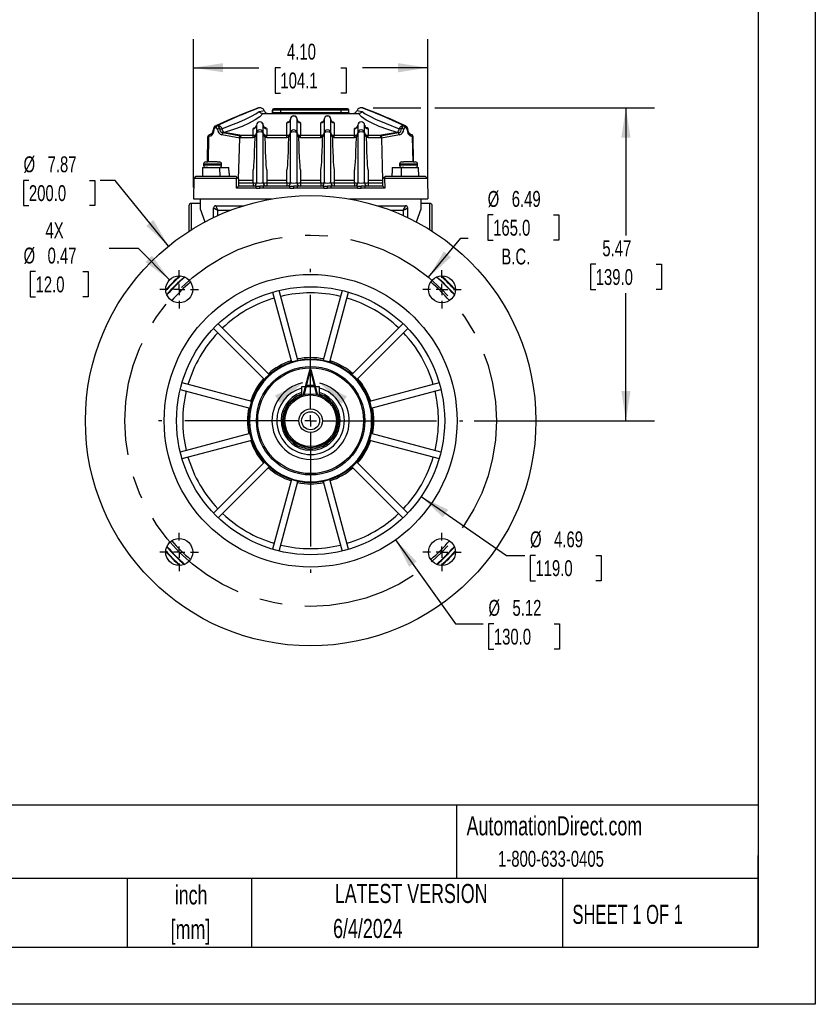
# Model space of a CAD drawing. Header units: inches. Extents: x 0 to 44, y 0 to 34.
# Tile 5 of 13: x 30.1 to 44, y 0 to 17.2. Entities that reach past the tile are written whole.
import ezdxf

# ---------------------------------------------------------------- set-up
doc = ezdxf.new("R2010")
doc.units = ezdxf.units.IN
doc.header["$LTSCALE"] = 4
doc.header["$MEASUREMENT"] = 0
doc.linetypes.add('CENTERX2', pattern=[0.8, 0.5, -0.1, 0.1, -0.1])
doc.layers.add('CENTER', color=40, linetype='CENTERX2')
doc.layers.add('DIMENSIONS', color=140, linetype='Continuous', lineweight=25)
doc.layers.add('TEXT', color=140, linetype='Continuous', lineweight=25)
doc.styles.add('SLDTEXTSTYLE0', font='TXT', dxfattribs={"width": 0.7})
doc.styles.add('SLDTEXTSTYLE1', font='TXT', dxfattribs={"width": 0.65})
doc.dimstyles.new('SLDDIMSTYLE1', dxfattribs={"dimtxt": 0.277778, "dimasz": 0.52, "dimexe": 0, "dimexo": 0.0625, "dimgap": 0.069444, "dimtad": 0, "dimtih": 1, "dimtoh": 1, "dimrnd": 1e-09, "dimzin": 12, "dimdsep": 46, "dimtxsty": 'SLDTEXTSTYLE0', "dimsah": 1, "dimcen": 0.09, "dimadec": 0, "dimazin": 3, "dimtfac": 1, "dimtofl": 0, "dimtmove": 0, "dimatfit": 3, "dimfxl": 0, "dimfrac": 2, "dimtolj": 1, "dimtzin": 12, "dimarcsym": 0})
doc.dimstyles.new('SLDDIMSTYLE4', dxfattribs={"dimtxt": 0.277778, "dimasz": 0.52, "dimexe": 0, "dimexo": 0.0625, "dimgap": 0.069444, "dimtad": 0, "dimtih": 1, "dimtoh": 1, "dimrnd": 1e-09, "dimzin": 12, "dimdsep": 46, "dimtxsty": 'SLDTEXTSTYLE0', "dimsah": 1, "dimcen": 0, "dimadec": 0, "dimazin": 3, "dimtfac": 1, "dimtofl": 0, "dimtmove": 0, "dimatfit": 3, "dimfxl": 0, "dimfrac": 2, "dimtolj": 1, "dimtzin": 12, "dimarcsym": 0})
doc.dimstyles.new('SLDDIMSTYLE5', dxfattribs={"dimtxt": 0.277778, "dimasz": 0.52, "dimexe": 0, "dimexo": 0.0625, "dimgap": 0.069444, "dimtad": 0, "dimtih": 1, "dimtoh": 1, "dimrnd": 1e-09, "dimdsep": 46, "dimtxsty": 'SLDTEXTSTYLE0', "dimsah": 1, "dimcen": 0, "dimadec": 0, "dimazin": 2, "dimtfac": 1, "dimtofl": 0, "dimtmove": 0, "dimatfit": 3, "dimfxl": 0, "dimfrac": 2, "dimtolj": 1, "dimtzin": 12, "dimarcsym": 0})
doc.dimstyles.new('SLDDIMSTYLE6', dxfattribs={"dimtxt": 0.277778, "dimasz": 0.52, "dimexe": 0, "dimexo": 0.0625, "dimgap": 0.069444, "dimtad": 0, "dimtih": 1, "dimtoh": 1, "dimrnd": 1e-09, "dimzin": 12, "dimdsep": 46, "dimtxsty": 'SLDTEXTSTYLE0', "dimsah": 1, "dimcen": 0, "dimadec": 0, "dimazin": 3, "dimtfac": 1, "dimtofl": 0, "dimtmove": 0, "dimatfit": 3, "dimfxl": 0, "dimfrac": 2, "dimtolj": 1, "dimtzin": 12, "dimarcsym": 0})
doc.dimstyles.new('SLDDIMSTYLE7', dxfattribs={"dimtxt": 0.277778, "dimasz": 0.52, "dimexe": 0, "dimexo": 0.0625, "dimgap": 0.069444, "dimtad": 0, "dimtih": 1, "dimtoh": 1, "dimrnd": 1e-09, "dimzin": 4, "dimdsep": 46, "dimtxsty": 'SLDTEXTSTYLE0', "dimsah": 1, "dimcen": 0.09, "dimadec": 0, "dimazin": 1, "dimtfac": 1, "dimtofl": 0, "dimtmove": 0, "dimatfit": 3, "dimfxl": 0, "dimfrac": 2, "dimtolj": 1, "dimtzin": 12, "dimarcsym": 0})

# ---------------------------------------------------------------- blocks, each defined once
blk = doc.blocks.new('SW_NOTE_0_2')
at = {"layer": 'TEXT', "color": 0, "linetype": 'CENTERX2', "lineweight": 18, "char_height": 0.3333, "attachment_point": 2, "style": 'SLDTEXTSTYLE0'}
for s, insert in [('inch', (0.5, 0.43)), ('[mm]', (0.489, -0.172))]:
    blk.add_mtext(s, dxfattribs=dict(at, insert=insert))
blk = doc.blocks.new('SW_NOTE_0_3')
at = {"layer": 'TEXT', "color": 0, "linetype": 'CENTERX2', "lineweight": 18, "char_height": 0.33333, "attachment_point": 1, "style": 'SLDTEXTSTYLE0'}
for s, insert in [('UNLESS OTHERWISE', (0, 0.43)), ('SPECIFIED UNITS ARE:', (0, -0.172))]:
    blk.add_mtext(s, dxfattribs=dict(at, insert=insert))
blk = doc.blocks.new('_D_8')
at = {"layer": 'DIMENSIONS'}
for p, q in [((38.369, 13.803), (38.275, 13.803)), ((38.275, 13.803), (38.275, 13.361)), ((39.425, 13.803), (39.519, 13.803)), ((39.519, 13.803), (39.519, 13.361)), ((37.24, 12.714), (37.803, 13.399)), ((37.803, 13.399), (37.932, 13.399)), ((38.275, 13.361), (38.369, 13.361)), ((39.519, 13.361), (39.425, 13.361))]:
    blk.add_line(p, q, dxfattribs=at)
blk.add_solid([(37.24, 12.714), (37.632, 13.065), (37.508, 13.166)], dxfattribs=at)
at = {"layer": 'DIMENSIONS', "char_height": 0.2778, "attachment_point": 1, "style": 'SLDTEXTSTYLE0'}
for s, insert in [('%%c', (38.274, 14.223)), ('6.49', (38.694, 14.223)), ('165.0', (38.369, 13.719)), ('B.C.', (38.513, 13.215))]:
    blk.add_mtext(s, dxfattribs=dict(at, insert=insert))
blk = doc.blocks.new('_D_9')
at = {"layer": 'DIMENSIONS'}
for p, q in [((32.168, 13.215), (31.656, 13.215)), ((32.715, 12.668), (32.168, 13.215)), ((30.371, 12.812), (30.278, 12.812)), ((30.278, 12.812), (30.278, 12.37)), ((31.196, 12.812), (31.29, 12.812)), ((31.29, 12.812), (31.29, 12.37)), ((30.278, 12.37), (30.371, 12.37)), ((31.29, 12.37), (31.196, 12.37))]:
    blk.add_line(p, q, dxfattribs=at)
blk.add_solid([(32.715, 12.668), (32.404, 13.093), (32.291, 12.98)], dxfattribs=at)
at = {"layer": 'DIMENSIONS', "char_height": 0.2778, "attachment_point": 1, "style": 'SLDTEXTSTYLE0'}
for s, insert in [('4X', (30.544, 13.674)), ('%%c', (30.161, 13.232)), ('0.47', (30.581, 13.232)), ('12.0', (30.371, 12.728))]:
    blk.add_mtext(s, dxfattribs=dict(at, insert=insert))
blk = doc.blocks.new('_D_10')
at = {"layer": 'DIMENSIONS'}
for p, q in [((30.255, 14.408), (30.162, 14.408)), ((30.162, 14.408), (30.162, 13.966)), ((31.312, 14.408), (31.405, 14.408)), ((31.405, 14.408), (31.405, 13.966)), ((31.763, 14.408), (31.499, 14.408)), ((32.696, 13.26), (31.763, 14.408)), ((30.162, 13.966), (30.255, 13.966)), ((31.405, 13.966), (31.312, 13.966))]:
    blk.add_line(p, q, dxfattribs=at)
blk.add_solid([(32.696, 13.26), (32.43, 13.714), (32.306, 13.613)], dxfattribs=at)
at = {"layer": 'DIMENSIONS', "char_height": 0.2778, "attachment_point": 1, "style": 'SLDTEXTSTYLE0'}
for s, insert in [('%%c', (30.161, 14.828)), ('7.87', (30.581, 14.828)), ('200.0', (30.255, 14.324))]:
    blk.add_mtext(s, dxfattribs=dict(at, insert=insert))
blk = doc.blocks.new('_D_11')
at = {"layer": 'DIMENSIONS'}
for p, q in [((36.664, 8.121), (37.712, 6.652)), ((37.712, 6.652), (38.195, 6.652)), ((38.382, 6.652), (38.288, 6.652)), ((38.288, 6.652), (38.288, 6.21)), ((39.438, 6.652), (39.532, 6.652)), ((39.532, 6.652), (39.532, 6.21)), ((38.288, 6.21), (38.382, 6.21)), ((39.532, 6.21), (39.438, 6.21))]:
    blk.add_line(p, q, dxfattribs=at)
blk.add_solid([(36.664, 8.121), (36.901, 7.651), (37.031, 7.744)], dxfattribs=at)
at = {"layer": 'DIMENSIONS', "char_height": 0.2778, "attachment_point": 1, "style": 'SLDTEXTSTYLE0'}
for s, insert in [('%%c', (38.287, 7.072)), ('5.12', (38.707, 7.072)), ('130.0', (38.382, 6.568))]:
    blk.add_mtext(s, dxfattribs=dict(at, insert=insert))
blk = doc.blocks.new('_D_12')
at = {"layer": 'DIMENSIONS'}
for p, q in [((36.274, 15.677), (37.108, 15.677)), ((37.348, 15.677), (41.19, 15.677)), ((40.69, 15.677), (40.69, 13.445)), ((40.162, 12.94), (40.069, 12.94)), ((40.069, 12.94), (40.069, 12.498)), ((41.219, 12.94), (41.312, 12.94)), ((41.312, 12.94), (41.312, 12.498)), ((40.069, 12.498), (40.162, 12.498)), ((40.69, 10.205), (40.69, 12.436)), ((41.312, 12.498), (41.219, 12.498)), ((38.038, 10.205), (41.19, 10.205))]:
    blk.add_line(p, q, dxfattribs=at)
for points in [[(40.69, 15.677), (40.61, 15.157), (40.77, 15.157)], [(40.69, 10.205), (40.77, 10.725), (40.61, 10.725)]]:
    blk.add_solid(points, dxfattribs=at)
at = {"layer": 'DIMENSIONS', "char_height": 0.2778, "attachment_point": 1, "style": 'SLDTEXTSTYLE0'}
for s, insert in [('5.47', (40.278, 13.36)), ('139.0', (40.162, 12.857))]:
    blk.add_mtext(s, dxfattribs=dict(at, insert=insert))
blk = doc.blocks.new('_D_13')
at = {"layer": 'DIMENSIONS'}
for p, q in [((33.129, 14.283), (33.129, 16.878)), ((37.228, 14.283), (37.228, 16.878)), ((33.129, 16.378), (34.274, 16.378)), ((34.65, 16.377), (34.557, 16.377)), ((34.557, 16.377), (34.557, 15.935)), ((35.707, 16.377), (35.8, 16.377)), ((35.8, 16.377), (35.8, 15.935)), ((37.228, 16.378), (36.083, 16.378)), ((34.557, 15.935), (34.65, 15.935)), ((35.8, 15.935), (35.707, 15.935))]:
    blk.add_line(p, q, dxfattribs=at)
for points in [[(33.129, 16.378), (33.649, 16.298), (33.649, 16.458)], [(37.228, 16.378), (36.708, 16.458), (36.708, 16.298)]]:
    blk.add_solid(points, dxfattribs=at)
at = {"layer": 'DIMENSIONS', "char_height": 0.2778, "attachment_point": 1, "style": 'SLDTEXTSTYLE0'}
for s, insert in [('4.10', (34.766, 16.798)), ('104.1', (34.65, 16.294))]:
    blk.add_mtext(s, dxfattribs=dict(at, insert=insert))
blk = doc.blocks.new('_D_14')
at = {"layer": 'DIMENSIONS'}
for p, q in [((37.109, 8.878), (38.604, 7.85)), ((38.604, 7.85), (38.922, 7.85)), ((39.108, 7.85), (39.015, 7.85)), ((39.015, 7.85), (39.015, 7.408)), ((40.165, 7.85), (40.258, 7.85)), ((40.258, 7.85), (40.258, 7.408)), ((39.015, 7.408), (39.108, 7.408)), ((40.258, 7.408), (40.165, 7.408))]:
    blk.add_line(p, q, dxfattribs=at)
blk.add_solid([(37.109, 8.878), (37.492, 8.517), (37.583, 8.649)], dxfattribs=at)
at = {"layer": 'DIMENSIONS', "char_height": 0.2778, "attachment_point": 1, "style": 'SLDTEXTSTYLE0'}
for s, insert in [('%%c', (39.014, 8.27)), ('4.69', (39.434, 8.27)), ('119.0', (39.108, 7.766))]:
    blk.add_mtext(s, dxfattribs=dict(at, insert=insert))
blk = doc.blocks.new('SW_CENTERMARKSYMBOL_1')
at = {"layer": 'CENTER', "color": 0}
for p, q in [((0, 0.2), (0, 0.336)), ((-0.2, 0), (-0.336, 0)), ((0, 0), (-0.1, 0)), ((0, 0), (0, 0.1)), ((0, 0), (0, -0.1)), ((0, 0), (0.1, 0)), ((0.2, 0), (0.336, 0)), ((0, -0.2), (0, -0.336))]:
    blk.add_line(p, q, dxfattribs=at)
blk = doc.blocks.new('SW_CENTERMARKSYMBOL_2')
at = {"layer": 'CENTER', "color": 0}
for p, q in [((0, 0.2), (0, 0.336)), ((-0.2, 0), (-0.336, 0)), ((0, 0), (-0.1, 0)), ((0, 0), (0, 0.1)), ((0, 0), (0, -0.1)), ((0, 0), (0.1, 0)), ((0.2, 0), (0.336, 0)), ((0, -0.2), (0, -0.336))]:
    blk.add_line(p, q, dxfattribs=at)
blk = doc.blocks.new('SW_CENTERMARKSYMBOL_3')
at = {"layer": 'CENTER', "color": 0}
for p, q in [((0, 0.2), (0, 0.336)), ((-0.2, 0), (-0.336, 0)), ((0, 0), (-0.1, 0)), ((0, 0), (0, 0.1)), ((0, 0), (0, -0.1)), ((0, 0), (0.1, 0)), ((0.2, 0), (0.336, 0)), ((0, -0.2), (0, -0.336))]:
    blk.add_line(p, q, dxfattribs=at)
blk = doc.blocks.new('SW_CENTERMARKSYMBOL_4')
at = {"layer": 'CENTER', "color": 0}
for p, q in [((0, 0.2), (0, 0.336)), ((-0.2, 0), (-0.336, 0)), ((0, 0), (-0.1, 0)), ((0, 0), (0, 0.1)), ((0, 0), (0, -0.1)), ((0, 0), (0.1, 0)), ((0.2, 0), (0.336, 0)), ((0, -0.2), (0, -0.336))]:
    blk.add_line(p, q, dxfattribs=at)
blk = doc.blocks.new('SW_CENTERMARKSYMBOL_5')
at = {"layer": 'CENTER', "color": 0}
for p, q in [((0, 0.2), (0, 2.659)), ((-0.2, 0), (-2.659, 0)), ((0, 0), (-0.1, 0)), ((0, 0), (0, 0.1)), ((0, 0), (0, -0.1)), ((0, 0), (0.1, 0)), ((0.2, 0), (2.659, 0)), ((0, -0.2), (0, -2.659))]:
    blk.add_line(p, q, dxfattribs=at)

msp = doc.modelspace()

# ---------------------------------------------------------------- linework, layer by layer
at = {"color": 7, "linetype": 'Continuous'}
for p, q in [((44, 34), (44, 0)), ((44, 0), (0, 0))]:
    msp.add_line(p, q, dxfattribs=at)
for p, q in [((34.283, 15.677), (34.268, 15.675)), ((34.282, 15.676), (34.282, 15.676)), ((36.089, 15.675), (36.074, 15.677)), ((36.075, 15.676), (36.075, 15.676)), ((34.345, 15.579), (34.343, 15.579)), ((34.345, 15.579), (36.012, 15.579)), ((34.513, 15.597), (34.515, 15.638)), ((34.513, 15.597), (34.516, 15.597)), ((34.518, 15.638), (34.515, 15.638)), ((34.516, 15.597), (34.518, 15.638)), ((34.516, 15.597), (34.656, 15.597)), ((34.656, 15.638), (34.518, 15.638)), ((34.656, 15.657), (34.538, 15.657)), ((35.71, 15.657), (34.656, 15.657)), ((34.656, 15.597), (34.656, 15.638)), ((35.71, 15.638), (34.656, 15.638)), ((34.656, 15.597), (35.71, 15.597)), ((34.701, 15.658), (34.701, 15.657)), ((35.826, 15.657), (35.71, 15.657)), ((35.71, 15.597), (35.71, 15.638)), ((35.846, 15.638), (35.71, 15.638)), ((35.71, 15.597), (35.848, 15.597)), ((35.848, 15.597), (35.846, 15.638)), ((36.014, 15.579), (36.012, 15.579)), ((33.526, 15.328), (33.515, 15.328)), ((33.524, 15.364), (33.543, 15.369)), ((33.53, 15.362), (33.543, 15.369)), ((33.541, 15.362), (33.53, 15.362)), ((33.554, 15.369), (33.541, 15.362)), ((33.543, 15.369), (33.554, 15.369)), ((34.234, 15.371), (34.234, 15.237)), ((34.352, 15.237), (34.352, 15.371)), ((34.765, 15.191), (34.765, 15.417)), ((34.824, 15.475), (34.824, 15.237)), ((34.942, 15.237), (34.942, 15.475)), ((35.001, 15.417), (35.001, 15.191)), ((35.356, 15.191), (35.356, 15.417)), ((35.415, 15.475), (35.415, 15.237)), ((35.533, 15.237), (35.533, 15.475)), ((35.592, 15.417), (35.592, 15.191)), ((36.005, 15.371), (36.005, 15.237)), ((36.123, 15.237), (36.123, 15.371)), ((36.804, 15.369), (36.816, 15.362)), ((36.814, 15.369), (36.804, 15.369)), ((36.814, 15.369), (36.827, 15.362)), ((36.814, 15.369), (36.834, 15.363)), ((36.827, 15.362), (36.816, 15.362)), ((36.842, 15.328), (36.831, 15.328)), ((36.852, 15.352), (36.834, 15.364)), ((33.377, 14.732), (33.385, 15.168)), ((33.385, 15.168), (33.385, 15.169)), ((33.385, 15.168), (33.385, 15.168)), ((33.396, 15.168), (33.388, 14.732)), ((33.432, 15.185), (33.396, 15.168)), ((33.439, 15.216), (33.402, 15.199)), ((33.402, 15.199), (33.403, 15.201)), ((33.412, 15.206), (33.403, 15.201)), ((33.403, 15.201), (33.404, 15.202)), ((33.449, 15.223), (33.412, 15.206)), ((33.455, 15.228), (33.439, 15.216)), ((33.456, 15.229), (33.446, 15.222)), ((33.62, 15.312), (33.629, 15.312)), ((33.939, 15.148), (33.627, 15.204)), ((33.954, 15.18), (33.644, 15.237)), ((33.978, 15.191), (33.666, 15.247)), ((33.944, 15.153), (33.939, 15.15)), ((34.175, 15.153), (33.944, 15.153)), ((33.954, 15.18), (33.953, 15.18)), ((34.175, 15.191), (33.978, 15.191)), ((34.175, 15.191), (34.175, 15.313)), ((34.194, 15.195), (34.175, 15.191)), ((34.175, 15.153), (34.175, 15.191)), ((34.207, 15.158), (34.175, 15.153)), ((34.207, 15.158), (34.194, 15.195)), ((34.207, 15.158), (34.208, 15.169)), ((34.234, 15.237), (34.234, 14.366)), ((34.352, 14.366), (34.352, 15.237)), ((34.391, 15.195), (34.378, 15.158)), ((34.378, 15.169), (34.378, 15.158)), ((34.411, 15.153), (34.378, 15.158)), ((34.411, 15.191), (34.391, 15.195)), ((34.411, 15.313), (34.411, 15.191)), ((34.765, 15.191), (34.411, 15.191)), ((34.411, 15.153), (34.411, 15.191)), ((34.765, 15.153), (34.411, 15.153)), ((34.785, 15.195), (34.765, 15.191)), ((34.765, 15.153), (34.765, 15.191)), ((34.798, 15.158), (34.765, 15.153)), ((34.798, 15.158), (34.785, 15.195)), ((34.815, 15.214), (34.798, 15.201)), ((34.798, 15.158), (34.798, 15.169)), ((34.824, 15.237), (34.815, 15.214)), ((34.824, 15.237), (34.824, 14.366)), ((34.942, 14.366), (34.942, 15.237)), ((34.968, 15.169), (34.969, 15.158)), ((34.982, 15.195), (34.969, 15.158)), ((35.001, 15.153), (34.969, 15.158)), ((35.001, 15.191), (34.982, 15.195)), ((35.356, 15.191), (35.001, 15.191)), ((35.001, 15.153), (35.001, 15.191)), ((35.356, 15.153), (35.001, 15.153)), ((35.375, 15.195), (35.356, 15.191)), ((35.356, 15.153), (35.356, 15.191)), ((35.389, 15.158), (35.356, 15.153)), ((35.389, 15.158), (35.375, 15.195)), ((35.389, 15.158), (35.389, 15.169)), ((35.415, 15.237), (35.415, 14.366)), ((35.533, 14.366), (35.533, 15.237)), ((35.572, 15.195), (35.559, 15.158)), ((35.559, 15.169), (35.559, 15.158)), ((35.592, 15.153), (35.559, 15.158)), ((35.592, 15.191), (35.572, 15.195)), ((35.946, 15.191), (35.592, 15.191)), ((35.592, 15.153), (35.592, 15.191)), ((35.946, 15.153), (35.592, 15.153)), ((35.946, 15.191), (35.946, 15.313)), ((35.966, 15.195), (35.946, 15.191)), ((35.946, 15.153), (35.946, 15.191)), ((35.979, 15.158), (35.946, 15.153)), ((35.979, 15.158), (35.966, 15.195)), ((35.979, 15.158), (35.979, 15.169)), ((36.005, 15.237), (36.005, 14.366)), ((36.123, 14.366), (36.123, 15.237)), ((36.149, 15.169), (36.15, 15.158)), ((36.163, 15.195), (36.15, 15.158)), ((36.183, 15.153), (36.15, 15.158)), ((36.183, 15.191), (36.163, 15.195)), ((36.183, 15.313), (36.183, 15.191)), ((36.379, 15.191), (36.183, 15.191)), ((36.183, 15.153), (36.183, 15.191)), ((36.413, 15.153), (36.183, 15.153)), ((36.691, 15.247), (36.379, 15.191)), ((36.713, 15.237), (36.403, 15.18)), ((36.403, 15.18), (36.404, 15.18)), ((36.418, 15.15), (36.413, 15.153)), ((36.73, 15.204), (36.418, 15.148)), ((36.737, 15.312), (36.728, 15.312)), ((36.911, 15.222), (36.901, 15.229)), ((36.919, 15.216), (36.902, 15.228)), ((36.908, 15.223), (36.946, 15.206)), ((36.955, 15.199), (36.919, 15.216)), ((36.961, 15.168), (36.925, 15.185)), ((36.954, 15.201), (36.946, 15.206)), ((36.954, 15.202), (36.946, 15.206)), ((36.954, 15.202), (36.954, 15.201)), ((36.955, 15.199), (36.954, 15.201)), ((36.969, 14.732), (36.961, 15.168)), ((36.973, 15.169), (36.973, 15.168)), ((36.98, 14.732), (36.973, 15.168)), ((36.973, 15.168), (36.973, 15.168)), ((33.921, 14.432), (33.939, 15.148)), ((33.939, 15.148), (33.939, 15.15)), ((36.418, 15.148), (36.418, 15.15)), ((36.418, 15.148), (36.436, 14.409)), ((33.309, 14.693), (33.309, 14.673)), ((33.623, 14.693), (33.309, 14.693)), ((33.466, 14.673), (33.309, 14.673)), ((33.348, 14.732), (33.38, 14.732)), ((33.375, 14.634), (33.375, 14.639)), ((33.466, 14.732), (33.38, 14.732)), ((33.547, 14.732), (33.466, 14.732)), ((33.623, 14.673), (33.466, 14.673)), ((33.547, 14.732), (33.584, 14.732)), ((33.623, 14.673), (33.623, 14.693)), ((36.734, 14.693), (36.734, 14.673)), ((37.049, 14.693), (36.734, 14.693)), ((36.891, 14.673), (36.734, 14.673)), ((36.773, 14.732), (36.805, 14.732)), ((36.891, 14.732), (36.805, 14.732)), ((36.972, 14.732), (36.891, 14.732)), ((37.049, 14.673), (36.891, 14.673)), ((36.972, 14.732), (37.009, 14.732)), ((36.982, 14.634), (36.982, 14.636)), ((37.049, 14.673), (37.049, 14.693)), ((33.169, 14.476), (33.136, 14.443)), ((33.877, 14.476), (33.169, 14.476)), ((33.292, 14.634), (33.289, 14.476)), ((33.292, 14.634), (33.589, 14.634)), ((33.385, 14.634), (33.348, 14.634)), ((33.589, 14.634), (33.591, 14.476)), ((33.589, 14.634), (33.752, 14.634)), ((33.753, 14.534), (33.752, 14.634)), ((33.753, 14.534), (33.753, 14.476)), ((33.877, 14.476), (33.897, 14.457)), ((34.175, 14.366), (34.175, 14.591)), ((34.411, 14.591), (34.411, 14.366)), ((34.765, 14.366), (34.765, 14.591)), ((35.001, 14.591), (35.001, 14.366)), ((35.356, 14.366), (35.356, 14.591)), ((35.592, 14.591), (35.592, 14.366)), ((35.946, 14.366), (35.946, 14.591)), ((36.183, 14.591), (36.183, 14.366)), ((36.46, 14.457), (36.48, 14.476)), ((37.188, 14.476), (36.48, 14.476)), ((36.605, 14.634), (36.604, 14.534)), ((36.604, 14.476), (36.604, 14.534)), ((36.605, 14.634), (36.768, 14.634)), ((36.766, 14.476), (36.768, 14.634)), ((36.768, 14.634), (37.066, 14.634)), ((36.81, 14.634), (36.773, 14.634)), ((37.068, 14.476), (37.066, 14.634)), ((37.188, 14.476), (37.222, 14.443)), ((33.136, 14.443), (33.129, 14.083)), ((33.884, 14.443), (33.136, 14.443)), ((33.881, 14.271), (33.884, 14.443)), ((33.917, 14.307), (33.881, 14.271)), ((33.884, 14.443), (33.897, 14.457)), ((33.897, 14.457), (33.917, 14.437)), ((33.917, 14.437), (33.917, 14.307)), ((33.917, 14.437), (33.921, 14.432)), ((33.917, 14.409), (34.175, 14.409)), ((33.917, 14.366), (34.175, 14.366)), ((34.227, 14.307), (33.917, 14.307)), ((34.175, 14.364), (34.175, 14.307)), ((34.227, 14.271), (34.227, 14.307)), ((34.293, 14.274), (34.293, 14.308)), ((34.358, 14.271), (34.358, 14.307)), ((34.818, 14.307), (34.358, 14.307)), ((34.411, 14.409), (34.765, 14.409)), ((34.411, 14.366), (34.765, 14.366)), ((34.411, 14.364), (34.411, 14.307)), ((34.765, 14.364), (34.765, 14.307)), ((34.818, 14.271), (34.818, 14.307)), ((34.883, 14.274), (34.883, 14.308)), ((34.949, 14.271), (34.949, 14.307)), ((35.409, 14.307), (34.949, 14.307)), ((35.001, 14.409), (35.356, 14.409)), ((35.001, 14.366), (35.356, 14.366)), ((35.001, 14.364), (35.001, 14.307)), ((35.356, 14.364), (35.356, 14.307)), ((35.409, 14.271), (35.409, 14.307)), ((35.474, 14.274), (35.474, 14.308)), ((35.539, 14.271), (35.539, 14.307)), ((35.999, 14.307), (35.539, 14.307)), ((35.592, 14.409), (35.946, 14.409)), ((35.592, 14.366), (35.946, 14.366)), ((35.592, 14.364), (35.592, 14.307)), ((35.946, 14.364), (35.946, 14.307)), ((35.999, 14.271), (35.999, 14.307)), ((36.064, 14.274), (36.064, 14.308)), ((36.13, 14.271), (36.13, 14.307)), ((36.44, 14.307), (36.13, 14.307)), ((36.183, 14.409), (36.436, 14.409)), ((36.183, 14.366), (36.44, 14.366)), ((36.183, 14.364), (36.183, 14.307)), ((36.44, 14.409), (36.436, 14.409)), ((36.44, 14.437), (36.46, 14.457)), ((36.44, 14.307), (36.44, 14.437)), ((36.476, 14.271), (36.44, 14.307)), ((36.46, 14.457), (36.473, 14.443)), ((36.473, 14.443), (36.476, 14.271)), ((37.222, 14.443), (36.473, 14.443)), ((37.222, 14.443), (37.228, 14.083)), ((34.227, 14.271), (33.881, 14.271)), ((34.818, 14.271), (34.358, 14.271)), ((35.409, 14.271), (34.949, 14.271)), ((35.999, 14.271), (35.539, 14.271)), ((36.476, 14.271), (36.13, 14.271)), ((33.053, 13.965), (33.053, 13.511)), ((33.247, 14.004), (33.092, 14.004)), ((33.092, 14.004), (33.092, 13.543)), ((33.129, 14.083), (34.499, 14.083)), ((33.247, 14.083), (33.247, 13.909)), ((33.521, 13.965), (34.011, 13.965)), ((35.858, 14.083), (37.228, 14.083)), ((36.346, 13.965), (36.836, 13.965)), ((37.11, 13.909), (37.11, 14.083)), ((37.265, 14.004), (37.11, 14.004)), ((37.265, 13.543), (37.265, 14.004)), ((37.305, 13.518), (37.305, 13.965)), ((33.247, 13.909), (33.331, 13.681)), ((33.482, 13.757), (33.482, 13.925)), ((33.56, 13.794), (33.56, 13.886)), ((33.56, 13.886), (33.782, 13.886)), ((36.575, 13.886), (36.797, 13.886)), ((36.797, 13.886), (36.797, 13.794)), ((36.875, 13.925), (36.875, 13.757)), ((37.027, 13.681), (37.11, 13.909)), ((34.515, 12.451), (34.842, 11.234)), ((34.956, 11.264), (34.63, 12.482)), ((35.728, 12.482), (35.401, 11.264)), ((35.515, 11.234), (35.842, 12.451)), ((34.456, 11.011), (33.564, 11.902)), ((36.793, 11.902), (35.901, 11.011)), ((33.481, 11.819), (34.372, 10.927)), ((35.985, 10.927), (36.876, 11.819)), ((34.15, 10.542), (32.932, 10.868)), ((37.425, 10.868), (36.208, 10.542)), ((32.901, 10.754), (34.119, 10.427)), ((35.336, 10.795), (35.021, 10.795)), ((35.021, 10.795), (35.021, 10.65)), ((35.336, 10.65), (35.336, 10.795)), ((36.238, 10.427), (37.456, 10.754)), ((34.119, 9.982), (32.901, 9.656)), ((32.932, 9.542), (34.15, 9.868)), ((36.208, 9.868), (37.425, 9.542)), ((37.456, 9.656), (36.238, 9.982)), ((34.372, 9.482), (33.481, 8.591)), ((36.876, 8.591), (35.985, 9.482)), ((33.564, 8.507), (34.456, 9.398)), ((35.901, 9.398), (36.793, 8.507)), ((34.842, 9.176), (34.515, 7.958)), ((34.63, 7.927), (34.956, 9.145)), ((35.401, 9.145), (35.728, 7.927)), ((35.842, 7.958), (35.515, 9.176))]:
    msp.add_line(p, q)
at = {"flags": 128}
for points in [[(34.268, 15.675), (34.253, 15.672), (34.237, 15.666)], [(36.12, 15.666), (36.104, 15.672), (36.089, 15.675)], [(33.629, 15.312), (33.786, 15.371), (33.923, 15.426), (34.042, 15.478), (34.144, 15.528), (34.224, 15.573), (34.279, 15.614)], [(34.343, 15.579), (34.291, 15.521), (34.211, 15.464), (34.106, 15.407), (33.98, 15.352), (33.833, 15.298), (33.666, 15.247)], [(34.279, 15.614), (34.344, 15.625), (34.368, 15.628), (34.366, 15.628)], [(35.991, 15.628), (35.99, 15.628), (36.014, 15.625), (36.078, 15.614)], [(36.691, 15.247), (36.526, 15.298), (36.378, 15.351), (36.253, 15.406), (36.147, 15.463), (36.066, 15.52), (36.014, 15.579)], [(36.078, 15.614), (36.133, 15.574), (36.212, 15.529), (36.315, 15.478), (36.499, 15.4), (36.728, 15.312)], [(33.524, 15.363), (33.507, 15.354), (33.505, 15.352)], [(33.505, 15.351), (33.512, 15.357), (33.53, 15.362)], [(33.554, 15.369), (33.58, 15.365), (33.604, 15.35)], [(33.604, 15.35), (33.619, 15.333), (33.629, 15.312)], [(36.728, 15.312), (36.738, 15.333), (36.753, 15.35)], [(36.753, 15.35), (36.777, 15.365), (36.804, 15.369)], [(36.827, 15.362), (36.845, 15.357), (36.852, 15.351)], [(33.404, 15.202), (33.395, 15.195), (33.389, 15.186)], [(33.588, 15.31), (33.605, 15.312), (33.62, 15.312)], [(33.939, 15.15), (33.937, 15.164), (33.937, 15.168), (33.938, 15.172), (33.94, 15.174), (33.942, 15.176), (33.946, 15.178), (33.953, 15.18)], [(33.954, 15.18), (33.966, 15.188), (33.978, 15.191)], [(36.403, 15.18), (36.393, 15.187), (36.379, 15.191)], [(36.404, 15.18), (36.41, 15.178), (36.415, 15.176), (36.417, 15.174), (36.419, 15.172), (36.42, 15.168), (36.42, 15.158), (36.419, 15.154), (36.418, 15.15)], [(36.769, 15.31), (36.752, 15.312), (36.737, 15.312)], [(36.968, 15.187), (36.962, 15.195), (36.954, 15.202)], [(33.56, 13.886), (33.546, 13.915), (33.533, 13.941), (33.527, 13.952), (33.524, 13.959), (33.522, 13.963), (33.521, 13.965)], [(36.836, 13.965), (36.835, 13.963), (36.833, 13.959), (36.83, 13.952), (36.825, 13.941), (36.811, 13.915), (36.797, 13.886)], [(33.482, 13.925), (33.483, 13.924), (33.487, 13.922), (33.494, 13.919), (33.505, 13.914), (33.531, 13.9), (33.56, 13.886)], [(36.797, 13.886), (36.826, 13.9), (36.852, 13.914), (36.863, 13.919), (36.87, 13.922), (36.874, 13.924), (36.875, 13.925)], [(32.647, 7.93), (32.785, 7.785), (32.903, 7.673)], [(37.454, 7.673), (37.577, 7.789), (37.711, 7.93)]]:
    msp.add_lwpolyline(points, dxfattribs=at)
for centre, radius in [((35.179, 10.205), 3.937), ((35.179, 10.205), 2.559), ((32.882, 12.501), 0.236), ((37.475, 12.501), 0.236), ((35.179, 10.205), 2.343), ((35.179, 10.205), 1.083), ((35.179, 10.205), 0.948), ((35.179, 10.205), 0.925), ((35.179, 10.205), 0.472), ((35.179, 10.205), 0.451), ((35.179, 10.205), 0.207), ((35.179, 10.205), 0.157), ((32.882, 7.908), 0.236), ((37.475, 7.908), 0.236)]:
    msp.add_circle(centre, radius)
for centre, radius, start, end in [((38.194, 5.358), 11.038, 110.8404, 114.9228), ((38.231, 5.303), 11.1, 110.8431, 114.9243), ((34.296, 15.603), 0.0745, 18.9497, 99.9155), ((36.061, 15.603), 0.0745, 80.0861, 161.0496), ((32.126, 5.303), 11.1, 65.0757, 69.1569), ((32.163, 5.358), 11.038, 65.0772, 69.1596), ((38.281, 5.111), 11.303, 110.9434, 114.8971), ((34.346, 15.658), 0.0797, 213.555, 268.0214), ((34.441, 15.657), 0.0786, 202.0288, 269.9302), ((34.493, 15.598), 0.0197, 270.0002, 357.0002), ((34.497, 15.598), 0.0197, 270.0002, 357.0002), ((34.535, 15.638), 0.0197, 90.0002, 180.0002), ((34.538, 15.638), 0.0197, 90.0002, 180.0002), ((33.296, 15.643), 1.36, 359.7927, 0.6219), ((35.921, 15.593), 1.265, 179.796, 180.6409), ((34.883, 15.475), 0.0586, 89.5539, 179.5469), ((34.881, 15.478), 0.0563, 88.1338, 182.8722), ((34.886, 15.478), 0.0558, 359.4914, 92.3652), ((34.884, 15.475), 0.0586, 0.4531, 90.4461), ((35.473, 15.475), 0.0586, 89.5539, 179.5469), ((35.472, 15.478), 0.0563, 88.1338, 182.8722), ((35.476, 15.478), 0.0558, 359.4914, 92.3652), ((35.474, 15.475), 0.0586, 0.4531, 90.4461), ((34.35, 15.643), 1.36, 359.7927, 0.6219), ((36.975, 15.593), 1.265, 179.796, 180.6409), ((35.826, 15.638), 0.0197, 359.9998, 89.9998), ((35.868, 15.598), 0.0197, 182.9998, 269.9998), ((35.916, 15.657), 0.0786, 270.0698, 337.9712), ((36.012, 15.658), 0.0793, 271.8573, 326.5662), ((32.077, 5.111), 11.303, 65.1029, 69.0566), ((33.556, 15.295), 0.0769, 130.0641, 180.8624), ((33.521, 15.297), 0.0314, 101.2573, 186.3258), ((33.558, 15.33), 0.0429, 129.9096, 182.1665), ((33.569, 15.33), 0.0429, 129.9092, 182.1661), ((33.522, 15.301), 0.0276, 2.4845, 81.6256), ((33.533, 15.308), 0.0553, 2.4844, 81.6255), ((34.175, 15.372), 0.0586, 269.5539, 359.5469), ((34.208, 15.281), 0.0467, 91.8176, 135.8157), ((34.188, 15.366), 0.0455, 294.2656, 4.888), ((34.292, 15.371), 0.0586, 89.5539, 179.5469), ((34.291, 15.374), 0.0563, 88.1338, 182.8722), ((34.295, 15.374), 0.0558, 359.4914, 92.3652), ((34.293, 15.371), 0.0586, 0.4531, 90.4461), ((34.4, 15.368), 0.0482, 176.0858, 243.5804), ((34.41, 15.372), 0.0586, 180.4531, 270.4461), ((34.37, 15.267), 0.0613, 48.7794, 87.5359), ((34.766, 15.475), 0.0586, 269.5539, 359.5469), ((34.799, 15.384), 0.0467, 91.8176, 135.8157), ((34.779, 15.47), 0.0455, 294.2656, 4.888), ((35.001, 15.475), 0.0586, 180.4531, 270.4461), ((34.991, 15.472), 0.0482, 176.0858, 243.5804), ((34.968, 15.384), 0.0466, 44.1664, 88.1496), ((35.356, 15.475), 0.0586, 269.5539, 359.5469), ((35.389, 15.384), 0.0467, 91.8176, 135.8157), ((35.369, 15.47), 0.0455, 294.2656, 4.888), ((35.581, 15.472), 0.0482, 176.0858, 243.5804), ((35.592, 15.475), 0.0586, 180.4531, 270.4461), ((35.552, 15.371), 0.0613, 48.7794, 87.5359), ((35.947, 15.372), 0.0586, 269.5539, 359.5469), ((35.98, 15.281), 0.0467, 91.8176, 135.8157), ((35.96, 15.366), 0.0455, 294.2656, 4.888), ((36.064, 15.371), 0.0586, 89.5539, 179.5469), ((36.063, 15.374), 0.0563, 88.1338, 182.8722), ((36.067, 15.374), 0.0558, 359.4914, 92.3652), ((36.065, 15.371), 0.0586, 0.4531, 90.4461), ((36.182, 15.372), 0.0586, 180.4531, 270.4461), ((36.172, 15.368), 0.0482, 176.0858, 243.5804), ((36.142, 15.267), 0.0613, 48.7794, 87.5359), ((36.824, 15.308), 0.0553, 98.3745, 177.5156), ((36.835, 15.301), 0.0276, 98.3744, 177.5155), ((36.788, 15.33), 0.0429, 357.8338, 50.0909), ((36.799, 15.33), 0.0429, 357.8334, 50.0905), ((36.836, 15.297), 0.0314, 353.6734, 78.7425), ((36.802, 15.295), 0.0769, 359.1431, 49.8517), ((33.424, 15.168), 0.0394, 121.2406, 179), ((33.423, 15.168), 0.0388, 120.7651, 178.878), ((33.423, 15.167), 0.0382, 122.6503, 178.7525), ((33.39, 14.932), 0.235, 88.5969, 91.4031), ((33.428, 15.178), 0.0339, 140.9696, 197.1751), ((33.444, 15.134), 0.0787, 114.6252, 121.2177), ((33.465, 15.194), 0.034, 140.8131, 197.0448), ((33.37, 15.287), 0.121, 301.4215, 3.0056), ((33.464, 15.19), 0.0366, 114.802, 134.676), ((33.38, 15.291), 0.0981, 319.5552, 1.4881), ((33.543, 17.443), 2.149, 268.2967, 268.5876), ((33.606, 15.134), 0.177, 95.6961, 108.5803), ((33.661, 15.31), 0.111, 184.3771, 252.5405), ((33.669, 15.314), 0.0803, 182.4266, 252.0924), ((33.675, 15.201), 0.0479, 130.2141, 175.7968), ((33.698, 15.308), 0.0684, 176.386, 242.4759), ((33.675, 15.197), 0.0509, 100.7278, 128.1812), ((33.936, 15.17), 0.0193, 293.3104, 28.1443), ((34.151, 15.313), 0.125, 290.0254, 296.6983), ((34.237, 15.185), 0.0331, 151.5538, 208.4462), ((34.142, 15.233), 0.0922, 315.7946, 2.2914), ((34.19, 15.241), 0.0434, 293.3633, 355.4988), ((34.293, 15.234), 0.0591, 3.1794, 176.8206), ((34.293, 15.159), 0.0979, 52.8954, 127.1046), ((34.443, 15.233), 0.0914, 177.486, 224.428), ((34.395, 15.241), 0.0437, 184.7766, 246.3613), ((34.434, 15.312), 0.125, 243.2941, 249.9822), ((34.349, 15.185), 0.0331, 331.5538, 28.4462), ((34.742, 15.312), 0.125, 290.0179, 296.7058), ((34.827, 15.185), 0.0331, 151.5561, 208.4439), ((34.733, 15.233), 0.0914, 315.5721, 2.5139), ((34.894, 15.158), 0.0968, 144.8339, 173.4144), ((34.883, 15.234), 0.0591, 3.1794, 176.8206), ((34.883, 15.159), 0.0979, 52.8954, 127.1046), ((35.035, 15.233), 0.0922, 177.7209, 224.1931), ((34.986, 15.241), 0.0433, 184.4387, 246.6992), ((35.025, 15.313), 0.126, 243.3104, 249.966), ((34.939, 15.185), 0.0331, 331.5538, 28.4462), ((35.333, 15.313), 0.125, 290.0254, 296.6983), ((35.418, 15.185), 0.0331, 151.5538, 208.4462), ((35.323, 15.233), 0.0922, 315.7946, 2.2914), ((35.372, 15.241), 0.0434, 293.3639, 355.4983), ((35.474, 15.234), 0.0591, 3.1794, 176.8206), ((35.474, 15.159), 0.0979, 52.8954, 127.1046), ((35.624, 15.233), 0.0914, 177.486, 224.428), ((35.576, 15.241), 0.0437, 184.7766, 246.3613), ((35.615, 15.312), 0.125, 243.2941, 249.9822), ((35.53, 15.185), 0.0331, 331.5538, 28.4462), ((35.923, 15.313), 0.125, 290.0254, 296.6983), ((36.008, 15.185), 0.0331, 151.5538, 208.4462), ((35.913, 15.233), 0.0922, 315.7946, 2.2914), ((35.962, 15.241), 0.0434, 293.3639, 355.4983), ((36.064, 15.234), 0.0591, 3.1794, 176.8206), ((36.064, 15.159), 0.0979, 52.8954, 127.1046), ((36.215, 15.233), 0.0914, 177.486, 224.428), ((36.167, 15.241), 0.0437, 184.7766, 246.3613), ((36.206, 15.312), 0.125, 243.2941, 249.9822), ((36.12, 15.185), 0.0331, 331.5538, 28.4462), ((36.421, 15.171), 0.0194, 151.9229, 246.6225), ((36.65, 15.313), 0.0779, 301.9734, 359.1648), ((36.682, 15.197), 0.0509, 51.8188, 79.2722), ((36.689, 15.314), 0.0803, 287.8969, 357.5841), ((36.682, 15.201), 0.0479, 4.205, 49.7874), ((36.697, 15.31), 0.111, 287.4472, 355.6359), ((36.751, 15.134), 0.177, 71.4197, 84.3039), ((36.988, 15.287), 0.121, 176.9943, 238.5789), ((36.816, 17.392), 2.099, 271.4102, 271.7081), ((36.977, 15.292), 0.0982, 178.5216, 220.4082), ((36.893, 15.19), 0.0366, 45.324, 65.198), ((36.892, 15.194), 0.034, 342.9561, 39.1872), ((36.933, 15.168), 0.0394, 1, 58.7594), ((36.934, 15.168), 0.0388, 1.1219, 59.2349), ((36.929, 15.178), 0.0339, 342.8247, 39.0307), ((36.934, 15.167), 0.0382, 1.2474, 57.3498), ((36.967, 14.932), 0.235, 88.5969, 91.4031), ((33.348, 14.693), 0.0394, 90, 180), ((33.348, 14.673), 0.0394, 180, 270), ((33.584, 14.693), 0.0394, 0, 90), ((33.584, 14.673), 0.0394, 270, 0), ((36.773, 14.693), 0.0394, 90, 180), ((36.773, 14.673), 0.0394, 180, 270), ((37.009, 14.693), 0.0394, 0, 90), ((37.009, 14.673), 0.0394, 270, 0), ((34.175, 14.366), 0.0591, 270, 359.9554), ((34.199, 14.511), 0.149, 260.5316, 283.3767), ((34.175, 14.365), 0.00103, 269.5313, 90.4687), ((34.206, 17.28), 2.973, 270.4177, 271.6763), ((34.293, 14.715), 0.354, 260.3876, 279.608), ((34.189, 6.842), 7.467, 88.7025, 89.2035), ((34.411, 14.366), 0.0591, 180.0484, 270.0002), ((34.386, 14.513), 0.151, 256.7717, 279.3288), ((34.411, 14.365), 0.00103, 88.7124, 271.2876), ((34.765, 14.366), 0.0591, 270, 359.9557), ((34.79, 14.511), 0.149, 260.5282, 283.3807), ((34.765, 14.365), 0.00103, 269.5313, 90.4687), ((34.796, 17.28), 2.973, 270.4177, 271.6763), ((34.883, 14.715), 0.354, 260.3873, 279.6079), ((34.78, 6.842), 7.467, 88.7025, 89.2035), ((35.001, 14.366), 0.0591, 180.0485, 270.0002), ((34.977, 14.513), 0.151, 256.7744, 279.3263), ((35.001, 14.365), 0.00103, 88.7124, 271.2876), ((35.356, 14.366), 0.0591, 270, 359.9491), ((35.38, 14.512), 0.15, 260.5969, 283.2989), ((35.356, 14.365), 0.00103, 269.5313, 90.4687), ((35.387, 17.28), 2.973, 270.4177, 271.6763), ((35.474, 14.715), 0.354, 260.4037, 279.5982), ((35.37, 6.842), 7.467, 88.7025, 89.2035), ((35.592, 14.366), 0.0591, 180.0484, 270.0002), ((35.572, 14.648), 0.285, 262.0917, 274.0088), ((35.592, 14.365), 0.00103, 88.7124, 271.2876), ((35.946, 14.366), 0.0591, 270, 359.9491), ((35.971, 14.512), 0.15, 260.5969, 283.2989), ((35.946, 14.365), 0.00103, 269.5313, 90.4687), ((35.977, 17.28), 2.973, 270.4177, 271.6763), ((36.064, 14.715), 0.354, 260.4037, 279.5982), ((35.961, 6.842), 7.467, 88.7025, 89.2035), ((36.183, 14.366), 0.0591, 180.0484, 270.0002), ((36.158, 14.513), 0.151, 256.7717, 279.3288), ((36.183, 14.365), 0.00103, 88.7124, 271.2876), ((34.138, 17.141), 2.871, 271.7923, 273.0963), ((34.2, 11.333), 2.942, 86.9194, 88.192), ((34.728, 17.141), 2.871, 271.7923, 273.0963), ((34.79, 11.333), 2.942, 86.9194, 88.192), ((35.319, 17.141), 2.871, 271.7923, 273.0963), ((35.381, 11.333), 2.942, 86.9194, 88.192), ((35.909, 17.141), 2.871, 271.7923, 273.0963), ((35.972, 11.333), 2.942, 86.9194, 88.192), ((33.092, 13.965), 0.0394, 90, 180), ((33.521, 13.925), 0.0394, 90, 180), ((36.836, 13.925), 0.0394, 360, 90), ((37.265, 13.965), 0.0394, 0, 90), ((35.179, 10.205), 3.413, 132.0879, 137.9121), ((35.179, 10.205), 3.404, 131.9424, 138.0576), ((35.179, 10.205), 3.345, 131.2581, 138.7419), ((35.179, 10.205), 3.339, 131.2072, 138.7928), ((35.179, 10.205), 3.209, 130.8653, 139.1347), ((35.179, 10.205), 3.209, 40.8653, 49.1347), ((35.179, 10.205), 3.339, 41.2072, 48.7928), ((35.179, 10.205), 3.345, 41.2581, 48.7419), ((35.179, 10.205), 3.404, 41.9424, 48.0576), ((35.179, 10.205), 3.413, 42.0879, 47.9121), ((35.179, 10.205), 2.236, 76.5137, 103.4863), ((35.179, 10.205), 2.236, 106.5137, 133.4863), ((35.179, 10.205), 2.236, 46.5137, 73.4863), ((35.179, 10.205), 2.236, 136.5137, 163.4863), ((35.179, 10.205), 2.236, 16.5137, 43.4863), ((35.179, 10.205), 1.067, 0, 180), ((35.179, 10.205), 1.104, 108.0657, 131.9343), ((35.179, 10.205), 1.104, 78.0657, 101.9343), ((35.179, 10.205), 1.104, 48.0657, 71.9343), ((35.179, 10.205), 1.104, 138.0657, 161.9343), ((35.179, 10.205), 1.104, 18.0657, 41.9343), ((35.179, 10.205), 2.236, 166.5137, 193.4863), ((35.179, 10.205), 0.591, 105.466, 180), ((35.179, 10.205), 0.591, 180, 74.534), ((35.179, 10.205), 0.517, 107.7438, 270), ((35.179, 10.205), 0.517, 270, 72.2562), ((35.179, 10.205), 2.236, 346.5137, 13.4863), ((35.179, 10.205), 0.492, 108.6629, 180), ((35.179, 10.205), 0.492, 180, 71.3371), ((35.179, 10.205), 1.104, 168.0657, 191.9343), ((35.179, 10.205), 1.104, 348.0657, 11.9343), ((35.179, 10.205), 1.067, 180, 0), ((35.179, 10.205), 1.104, 198.0657, 221.9343), ((35.179, 10.205), 1.104, 318.0657, 341.9343), ((35.179, 10.205), 2.236, 196.5137, 223.4863), ((35.179, 10.205), 2.236, 316.5137, 343.4863), ((35.179, 10.205), 1.104, 228.0657, 251.9343), ((35.179, 10.205), 1.104, 288.0657, 311.9343), ((35.179, 10.205), 1.104, 258.0657, 281.9343), ((35.179, 10.205), 2.236, 226.5137, 253.4863), ((35.179, 10.205), 2.236, 286.5137, 313.4863), ((35.179, 10.205), 3.209, 220.8653, 229.1347), ((35.179, 10.205), 3.209, 310.8653, 319.1347), ((35.179, 10.205), 3.345, 221.2581, 228.7419), ((35.179, 10.205), 3.339, 221.2072, 228.7928), ((35.179, 10.205), 2.236, 256.5137, 283.4863), ((35.179, 10.205), 3.339, 311.2072, 318.7928), ((35.179, 10.205), 3.345, 311.2581, 318.7419), ((35.179, 10.205), 3.413, 222.0879, 227.9121), ((35.179, 10.205), 3.413, 312.0879, 317.9121)]:
    msp.add_arc(centre, radius, start, end)
for centre, start_param, end_param in [((34.175, 17.974), 3.141593, 3.729391), ((34.411, 17.974), 2.553794, 3.141593), ((34.765, 17.974), 3.141593, 3.729391), ((35.001, 17.974), 2.553794, 3.141593), ((35.356, 17.974), 3.141593, 3.729391), ((35.592, 17.974), 2.553794, 3.141593), ((35.946, 17.974), 3.141593, 3.729391), ((36.183, 17.974), 2.553794, 3.141593)]:
    msp.add_ellipse(centre, major_axis=(0, 3.384), ratio=0.017452, start_param=start_param, end_param=end_param)
at = {"layer": 'CENTER'}
msp.add_circle((35.179, 10.205), 3.247, dxfattribs=at)
at = {"layer": 'TEXT'}
for p, q in [((43, 33), (43, 1)), ((43, 3.484), (1, 3.484)), ((37.728, 3.484), (37.728, 2.2)), ((43, 1), (43, 2.6)), ((43, 2.2), (1, 2.2)), ((31.972, 2.2), (31.972, 1)), ((34.144, 2.2), (34.144, 1)), ((39.582, 2.2), (39.582, 1)), ((1, 1), (43, 1))]:
    msp.add_line(p, q, dxfattribs=at)
msp.add_arc((35.179, 10.205), 0.676, 102.2007, 76.3199, dxfattribs=at)
for points in [[(35.036, 10.866), (34.557, 10.648), (34.644, 10.514)], [(35.339, 10.862), (35.721, 10.5), (35.812, 10.632)]]:
    msp.add_solid(points, dxfattribs=at)

# ---------------------------------------------------------------- block references
at = {"layer": 'CENTER'}
for name, p in [('SW_CENTERMARKSYMBOL_5', (35.179, 10.205)), ('SW_CENTERMARKSYMBOL_1', (32.882, 12.501)), ('SW_CENTERMARKSYMBOL_2', (37.475, 12.501)), ('SW_CENTERMARKSYMBOL_4', (32.882, 7.908)), ('SW_CENTERMARKSYMBOL_3', (37.475, 7.908))]:
    msp.add_blockref(name, p, dxfattribs=at)
at = {"layer": 'TEXT', "linetype": 'CENTERX2', "lineweight": 18}
for name, p in [('SW_NOTE_0_3', (26.395, 1.675)), ('SW_NOTE_0_2', (32.59, 1.65))]:
    msp.add_blockref(name, p, dxfattribs=at)

# ---------------------------------------------------------------- texts
at = {"layer": 'TEXT', "insert": (35.036, 11.102), "char_height": 0.444, "attachment_point": 1, "style": 'SLDTEXTSTYLE0'}
msp.add_mtext('A', dxfattribs=at)
at = {"layer": 'TEXT', "linetype": 'CENTERX2', "lineweight": 18}
for s, insert, char_height, attachment_point, style in [('AutomationDirect.com', (37.905, 3.288), 0.33333, 1, 'SLDTEXTSTYLE0'), ('1-800-633-0405', (38.455, 2.684), 0.27778, 1, 'SLDTEXTSTYLE0'), ('LATEST VERSION', (36.937, 2.105), 0.33333, 2, 'SLDTEXTSTYLE0'), ('SHEET 1 OF 1', (39.755, 1.74), 0.33333, 1, 'SLDTEXTSTYLE1'), ('6/4/2024', (36.179, 1.493), 0.3333, 2, 'SLDTEXTSTYLE0')]:
    msp.add_mtext(s, dxfattribs=dict(at, insert=insert, char_height=char_height, attachment_point=attachment_point, style=style))

# ---------------------------------------------------------------- dimensions: what is measured, and where the dimension line sits
at = {"layer": 'DIMENSIONS'}
dim = msp.add_linear_dim(base=(37.228, 16.378), p1=(33.129, 14.083), p2=(37.228, 14.083), dimstyle='SLDDIMSTYLE7', dxfattribs=at)
dim.commit()
dim.dimension.update_dxf_attribs({"geometry": '_D_13', "text_midpoint": (35.179, 16.378), "dimtype": 160})
dim = msp.add_linear_dim(base=(40.69, 15.677), p1=(37.838, 10.205), p2=(36.074, 15.677), angle=90, dimstyle='SLDDIMSTYLE1', dxfattribs=at)
dim.commit()
dim.dimension.update_dxf_attribs({"geometry": '_D_12', "text_midpoint": (40.69, 12.941), "dimtype": 160})
for p1, p2, picture, middle in [((37.661, 7.149), (32.696, 13.26), '_D_10', (30.784, 14.408)), ((33.693, 12.288), (36.664, 8.121), '_D_11', (38.91, 6.652)), ((33.248, 11.532), (37.109, 8.878), '_D_14', (39.637, 7.85))]:
    dim = msp.add_diameter_dim_2p(p1=p1, p2=p2, dimstyle='SLDDIMSTYLE6', dxfattribs=at)
    dim.commit()
    dim.dimension.update_dxf_attribs({"geometry": picture, "text_midpoint": middle, "dimtype": 163})
for p1, p2, text, dimstyle, picture, middle in [((33.117, 7.696), (37.24, 12.714), '<>\\PB.C.', 'SLDDIMSTYLE4', '_D_8', (38.897, 13.582)), ((33.049, 12.334), (32.715, 12.668), '4X\\P<>', 'SLDDIMSTYLE5', '_D_9', (30.784, 13.032))]:
    dim = msp.add_diameter_dim_2p(p1=p1, p2=p2, text=text, dimstyle=dimstyle, dxfattribs=at)
    dim.commit()
    dim.dimension.update_dxf_attribs({"geometry": picture, "text_midpoint": middle, "dimtype": 163})

doc.saveas('drawing.dxf')
